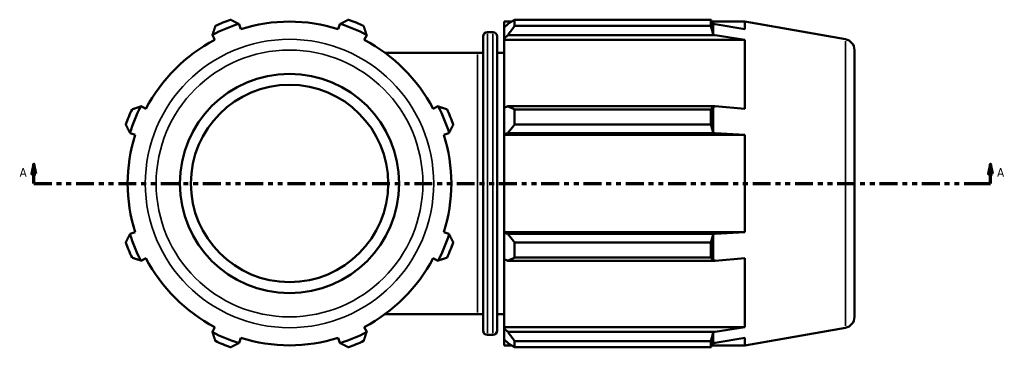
# Model space of a CAD drawing. Header units: inches. Extents: x -0.7 to 55.6, y -22.6 to 52.1.
# Tile 8 of 9: x 11.4 to 31.6, y 29.6 to 36.3. Entities that reach past the tile are written whole.
import ezdxf

# ---------------------------------------------------------------- set-up
doc = ezdxf.new("R2010")
doc.units = ezdxf.units.IN
doc.header["$MEASUREMENT"] = 0
doc.linetypes.add('DOUBLE_DASH_CHAIN', pattern=[1.2403, 0.6614, -0.0827, 0.1654, -0.0827, 0.1654, -0.0827])
for name, color, linetype, lineweight in [('Section Line (ANSI)', 7, 'DOUBLE_DASH_CHAIN', 70), ('Visible (ANSI)', 7, 'Continuous', 50), ('Visible Narrow (ANSI)', 7, 'Continuous', 35)]:
    doc.layers.add(name, color=color, linetype=linetype, lineweight=lineweight)
doc.styles.add('Label Text (ANSI)', font='tahoma.ttf')

# ---------------------------------------------------------------- blocks, each defined once
blk = doc.blocks.new('2dTransSection0')
at = {"layer": 'Section Line (ANSI)', "linetype": 'Continuous'}
for p, q in [((11.689, 33.322), (11.65, 33.125)), ((11.689, 33.125), (11.689, 33.322)), ((11.728, 33.125), (11.689, 33.322)), ((31.28, 33.322), (31.241, 33.125)), ((31.28, 33.125), (31.28, 33.322)), ((31.32, 33.125), (31.28, 33.322)), ((11.65, 33.125), (11.728, 33.125)), ((11.689, 32.929), (11.689, 33.125)), ((31.241, 33.125), (31.32, 33.125)), ((31.28, 32.929), (31.28, 33.125)), ((11.689, 32.929), (12.057, 32.929)), ((30.913, 32.929), (31.28, 32.929))]:
    blk.add_line(p, q, dxfattribs=at)
at = {"layer": 'Section Line (ANSI)', "linetype": 'DOUBLE_DASH_CHAIN', "ltscale": 0.553541}
blk.add_line((11.689, 32.929), (31.28, 32.929), dxfattribs=at)
at = {"layer": 'Section Line (ANSI)', "linetype": 'Continuous', "flags": 128}
for points in [[(11.728, 33.125), (11.689, 33.322), (11.65, 33.125), (11.728, 33.125)], [(31.32, 33.125), (31.28, 33.322), (31.241, 33.125), (31.32, 33.125)]]:
    blk.add_lwpolyline(points, dxfattribs=at)
at = {"layer": 'Section Line (ANSI)'}
for points in [[(11.728, 33.125), (11.689, 33.322), (11.65, 33.125), (11.728, 33.125)], [(31.32, 33.125), (31.28, 33.322), (31.241, 33.125), (31.32, 33.125)]]:
    blk.add_solid(points, dxfattribs=at)
at = {"layer": 'Section Line (ANSI)', "char_height": 0.18, "attachment_point": 7, "style": 'Label Text (ANSI)'}
for insert in [(11.399, 33.066), (31.417, 33.066)]:
    blk.add_mtext('A', dxfattribs=dict(at, insert=insert))

msp = doc.modelspace()

# ---------------------------------------------------------------- linework, layer by layer
at = {"layer": 'Visible (ANSI)'}
for p, q in [((15.929, 36.091), (15.897, 36.193)), ((17.955, 36.193), (17.923, 36.091)), ((21.323, 36.244), (21.323, 36.125)), ((21.323, 36.244), (21.475, 36.244)), ((21.394, 36.193), (21.323, 36.125)), ((21.323, 35.901), (21.323, 36.125)), ((21.537, 36.283), (21.537, 36.154)), ((21.537, 36.283), (25.555, 36.283)), ((25.555, 36.154), (21.537, 36.154)), ((25.555, 36.154), (25.555, 36.283)), ((25.577, 36.244), (26.253, 36.244)), ((25.604, 35.975), (25.604, 36.197)), ((26.253, 36.091), (25.646, 36.193)), ((28.311, 35.881), (26.253, 36.244)), ((26.253, 36.091), (26.253, 36.244)), ((15.346, 35.964), (15.395, 35.869)), ((18.457, 35.869), (18.507, 35.964)), ((20.889, 29.917), (20.889, 35.94)), ((20.979, 36.03), (21.088, 36.03)), ((21.178, 35.94), (21.178, 29.917)), ((21.323, 35.901), (21.394, 35.964)), ((21.323, 35.869), (21.323, 35.901)), ((21.394, 35.964), (25.646, 35.964)), ((25.646, 35.964), (26.253, 35.869)), ((21.323, 35.869), (21.323, 34.476)), ((21.323, 35.869), (26.253, 35.869)), ((26.253, 34.46), (26.253, 35.869)), ((20.776, 35.602), (18.887, 35.602)), ((20.776, 35.602), (20.889, 35.602)), ((21.178, 35.602), (21.323, 35.602)), ((28.496, 35.66), (28.496, 30.197)), ((13.985, 34.46), (13.891, 34.509)), ((19.962, 34.509), (19.867, 34.46)), ((21.394, 34.509), (21.323, 34.476)), ((25.646, 34.509), (21.394, 34.509)), ((25.604, 33.967), (25.604, 34.506)), ((26.253, 34.46), (25.646, 34.509)), ((21.323, 33.936), (21.323, 34.476)), ((21.537, 34.447), (21.537, 34.136)), ((21.537, 34.447), (25.555, 34.447)), ((25.555, 34.136), (25.555, 34.447)), ((25.555, 34.136), (21.537, 34.136)), ((13.662, 33.958), (13.764, 33.926)), ((20.088, 33.926), (20.19, 33.958)), ((21.323, 33.936), (21.394, 33.958)), ((21.323, 33.926), (21.323, 33.936)), ((21.323, 33.926), (21.323, 31.932)), ((21.323, 33.926), (26.253, 33.926)), ((21.394, 33.958), (25.646, 33.958)), ((25.646, 33.958), (26.253, 33.926)), ((26.253, 31.932), (26.253, 33.926)), ((13.764, 31.932), (13.662, 31.899)), ((20.19, 31.899), (20.088, 31.932)), ((21.323, 31.921), (21.323, 31.932)), ((21.323, 31.932), (26.253, 31.932)), ((21.394, 31.899), (21.323, 31.921)), ((21.323, 31.381), (21.323, 31.921)), ((25.646, 31.899), (21.394, 31.899)), ((25.604, 31.352), (25.604, 31.89)), ((26.253, 31.932), (25.646, 31.899)), ((21.537, 31.721), (21.537, 31.41)), ((21.537, 31.721), (25.555, 31.721)), ((25.555, 31.41), (25.555, 31.721)), ((13.891, 31.348), (13.985, 31.398)), ((19.867, 31.398), (19.962, 31.348)), ((21.323, 31.381), (21.394, 31.348)), ((21.323, 31.381), (21.323, 29.988)), ((21.394, 31.348), (25.646, 31.348)), ((25.555, 31.41), (21.537, 31.41)), ((25.646, 31.348), (26.253, 31.398)), ((26.253, 29.988), (26.253, 31.398)), ((18.887, 30.255), (20.776, 30.255)), ((20.776, 30.255), (20.889, 30.255)), ((21.178, 30.255), (21.323, 30.255)), ((15.395, 29.988), (15.346, 29.893)), ((18.507, 29.893), (18.457, 29.988)), ((21.323, 29.956), (21.323, 29.988)), ((21.323, 29.988), (26.253, 29.988)), ((21.323, 29.733), (21.323, 29.956)), ((21.394, 29.893), (21.323, 29.956)), ((25.646, 29.893), (21.394, 29.893)), ((25.604, 29.66), (25.604, 29.883)), ((26.253, 29.988), (25.646, 29.893)), ((28.311, 29.976), (26.253, 29.613)), ((15.897, 29.665), (15.929, 29.767)), ((17.923, 29.767), (17.955, 29.665)), ((20.979, 29.827), (21.088, 29.827)), ((21.323, 29.733), (21.394, 29.665)), ((21.323, 29.733), (21.323, 29.613)), ((21.537, 29.703), (21.537, 29.574)), ((21.537, 29.703), (25.555, 29.703)), ((25.555, 29.574), (25.555, 29.703)), ((25.646, 29.665), (26.253, 29.767)), ((26.253, 29.613), (26.253, 29.767)), ((21.323, 29.613), (21.475, 29.613)), ((25.555, 29.574), (21.537, 29.574)), ((25.577, 29.613), (26.253, 29.613))]:
    msp.add_line(p, q, dxfattribs=at)
for radius in [2.246, 2.021]:
    msp.add_circle((16.926, 32.929), radius, dxfattribs=at)
for centre, radius, start, end in [((16.926, 32.929), 3.43, 107.6278, 117.3722), ((16.926, 32.929), 3.565, 109.792, 115.208), ((16.926, 32.929), 3.315, 72.5, 107.5), ((16.926, 32.929), 3.43, 62.6278, 72.3722), ((16.926, 32.929), 3.565, 64.792, 70.208), ((20.979, 35.94), 0.0898, 90, 180), ((21.088, 35.94), 0.0898, 0, 90), ((16.926, 32.929), 3.315, 117.5, 152.5), ((16.926, 32.929), 3.315, 27.5, 62.5), ((28.272, 35.66), 0.225, 0, 80), ((16.926, 32.929), 3.43, 152.6278, 162.3722), ((16.926, 32.929), 3.43, 17.6278, 27.3722), ((16.926, 32.929), 3.565, 154.792, 160.208), ((16.926, 32.929), 3.565, 19.792, 25.208), ((16.926, 32.929), 3.315, 162.5, 197.5), ((16.926, 32.929), 3.315, 342.5, 17.5), ((16.926, 32.929), 3.43, 197.6278, 207.3722), ((16.926, 32.929), 3.43, 332.6278, 342.3722), ((16.926, 32.929), 3.565, 199.792, 205.208), ((16.926, 32.929), 3.565, 334.792, 340.208), ((16.926, 32.929), 3.315, 207.5, 242.5), ((16.926, 32.929), 3.315, 297.5, 332.5), ((28.272, 30.197), 0.225, 280, 0), ((16.926, 32.929), 3.43, 242.6278, 252.3722), ((16.926, 32.929), 3.43, 287.6278, 297.3722), ((20.979, 29.917), 0.0898, 180, 270), ((21.088, 29.917), 0.0898, 270, 0), ((16.926, 32.929), 3.565, 244.792, 250.208), ((16.926, 32.929), 3.315, 252.5, 287.5), ((16.926, 32.929), 3.565, 289.792, 295.208)]:
    msp.add_arc(centre, radius, start, end, dxfattribs=at)
for points, weights in [([(15.349, 35.975), (15.378, 36.063), (15.408, 36.154)], [1, 1.0003649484, 1]), ([(15.719, 36.283), (15.805, 36.239), (15.888, 36.197)], [1, 1.0003649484, 1]), ([(15.888, 36.197), (15.892, 36.195), (15.897, 36.193)], [1, 1.00009215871, 1.00018188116]), ([(17.955, 36.193), (17.96, 36.195), (17.965, 36.197)], [1.00018188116, 1.00009215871, 1]), ([(17.965, 36.197), (18.048, 36.239), (18.133, 36.283)], [1, 1.0003649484, 1]), ([(18.445, 36.154), (18.474, 36.063), (18.503, 35.975)], [1, 1.0003649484, 1]), ([(21.537, 36.283), (21.463, 36.237), (21.394, 36.193)], [1.01927922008, 1.01357051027, 1.007071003]), ([(21.394, 35.964), (21.463, 36.057), (21.537, 36.154)], [1.007071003, 1.01357051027, 1.01927922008]), ([(25.555, 36.283), (25.58, 36.239), (25.604, 36.197)], [1, 1.00036494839, 1]), ([(25.604, 35.975), (25.58, 36.063), (25.555, 36.154)], [1, 1.0003649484, 1]), ([(25.604, 36.197), (25.625, 36.195), (25.646, 36.193)], [1, 1.00009215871, 1.00018188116]), ([(15.346, 35.964), (15.348, 35.969), (15.349, 35.975)], [1.00018188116, 1.00009215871, 1]), ([(18.503, 35.975), (18.505, 35.969), (18.507, 35.964)], [1, 1.00009215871, 1.00018188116]), ([(25.646, 35.964), (25.625, 35.969), (25.604, 35.975)], [1.00018188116, 1.00009215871, 1]), ([(13.701, 34.447), (13.792, 34.477), (13.88, 34.506)], [1, 1.00036494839, 1]), ([(13.88, 34.506), (13.885, 34.507), (13.891, 34.509)], [1, 1.00009215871, 1.00018188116]), ([(19.962, 34.509), (19.967, 34.507), (19.972, 34.506)], [1.00018188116, 1.00009215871, 1]), ([(19.972, 34.506), (20.06, 34.477), (20.152, 34.447)], [1, 1.00036494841, 1]), ([(21.537, 34.447), (21.463, 34.479), (21.394, 34.509)], [1.01927922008, 1.01357051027, 1.007071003]), ([(25.555, 34.447), (25.58, 34.477), (25.604, 34.506)], [1, 1.00036494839, 1]), ([(25.604, 34.506), (25.625, 34.507), (25.646, 34.509)], [1, 1.00009215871, 1.00018188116]), ([(13.657, 33.967), (13.615, 34.05), (13.572, 34.136)], [1, 1.0003649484, 1]), ([(20.281, 34.136), (20.237, 34.05), (20.195, 33.967)], [1, 1.0003649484, 1]), ([(21.394, 33.958), (21.463, 34.045), (21.537, 34.136)], [1.007071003, 1.01357051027, 1.01927922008]), ([(25.604, 33.967), (25.58, 34.05), (25.555, 34.136)], [1, 1.0003649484, 1]), ([(13.662, 33.958), (13.66, 33.963), (13.657, 33.967)], [1.00018188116, 1.00009215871, 1]), ([(20.195, 33.967), (20.193, 33.963), (20.19, 33.958)], [1, 1.00009215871, 1.00018188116]), ([(25.646, 33.958), (25.625, 33.963), (25.604, 33.967)], [1.00018188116, 1.00009215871, 1]), ([(13.572, 31.721), (13.615, 31.807), (13.657, 31.89)], [1, 1.0003649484, 1]), ([(13.657, 31.89), (13.66, 31.895), (13.662, 31.899)], [1, 1.00009215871, 1.00018188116]), ([(20.19, 31.899), (20.193, 31.895), (20.195, 31.89)], [1.00018188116, 1.00009215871, 1]), ([(20.195, 31.89), (20.237, 31.807), (20.281, 31.721)], [1, 1.0003649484, 1]), ([(21.537, 31.721), (21.463, 31.812), (21.394, 31.899)], [1.01927922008, 1.01357051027, 1.007071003]), ([(25.555, 31.721), (25.58, 31.807), (25.604, 31.89)], [1, 1.0003649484, 1]), ([(25.604, 31.89), (25.625, 31.895), (25.646, 31.899)], [1, 1.00009215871, 1.00018188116]), ([(13.88, 31.352), (13.792, 31.38), (13.701, 31.41)], [1, 1.0003649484, 1]), ([(13.891, 31.348), (13.885, 31.35), (13.88, 31.352)], [1.00018188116, 1.00009215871, 1]), ([(19.972, 31.352), (19.967, 31.35), (19.962, 31.348)], [1, 1.00009215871, 1.00018188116]), ([(20.152, 31.41), (20.06, 31.38), (19.972, 31.352)], [1, 1.0003649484, 1]), ([(21.394, 31.348), (21.463, 31.379), (21.537, 31.41)], [1.007071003, 1.01357051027, 1.01927922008]), ([(25.604, 31.352), (25.58, 31.38), (25.555, 31.41)], [1, 1.0003649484, 1]), ([(25.646, 31.348), (25.625, 31.35), (25.604, 31.352)], [1.00018188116, 1.00009215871, 1]), ([(15.349, 29.883), (15.348, 29.888), (15.346, 29.893)], [1, 1.00009215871, 1.00018188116]), ([(15.408, 29.703), (15.378, 29.795), (15.349, 29.883)], [1, 1.0003649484, 1]), ([(18.503, 29.883), (18.474, 29.795), (18.445, 29.703)], [1, 1.0003649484, 1]), ([(18.507, 29.893), (18.505, 29.888), (18.503, 29.883)], [1.00018188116, 1.00009215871, 1]), ([(21.537, 29.703), (21.463, 29.8), (21.394, 29.893)], [1.01927922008, 1.01357051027, 1.007071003]), ([(25.555, 29.703), (25.58, 29.795), (25.604, 29.883)], [1, 1.0003649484, 1]), ([(25.604, 29.883), (25.625, 29.888), (25.646, 29.893)], [1, 1.00009215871, 1.00018188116]), ([(15.888, 29.66), (15.805, 29.618), (15.719, 29.574)], [1, 1.0003649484, 1]), ([(15.897, 29.665), (15.892, 29.662), (15.888, 29.66)], [1.00018188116, 1.00009215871, 1]), ([(17.965, 29.66), (17.96, 29.662), (17.955, 29.665)], [1, 1.00009215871, 1.00018188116]), ([(18.133, 29.574), (18.048, 29.618), (17.965, 29.66)], [1, 1.0003649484, 1]), ([(21.394, 29.665), (21.463, 29.62), (21.537, 29.574)], [1.007071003, 1.01357051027, 1.01927922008]), ([(25.604, 29.66), (25.58, 29.618), (25.555, 29.574)], [1, 1.0003649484, 1]), ([(25.646, 29.665), (25.625, 29.662), (25.604, 29.66)], [1.00018188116, 1.00009215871, 1])]:
    msp.add_rational_spline(points, weights, degree=2, dxfattribs=at)
at = {"layer": 'Visible Narrow (ANSI)'}
for p, q in [((20.979, 35.992), (20.979, 29.865)), ((21.088, 29.865), (21.088, 35.992)), ((28.311, 30.012), (28.311, 35.845)), ((20.776, 30.288), (20.776, 35.569))]:
    msp.add_line(p, q, dxfattribs=at)
for radius in [2.953, 2.731]:
    msp.add_circle((16.926, 32.929), radius, dxfattribs=at)

# ---------------------------------------------------------------- block references
at = {"layer": 'Section Line (ANSI)'}
msp.add_blockref('2dTransSection0', (0, 0), dxfattribs=at)

doc.saveas('drawing.dxf')
